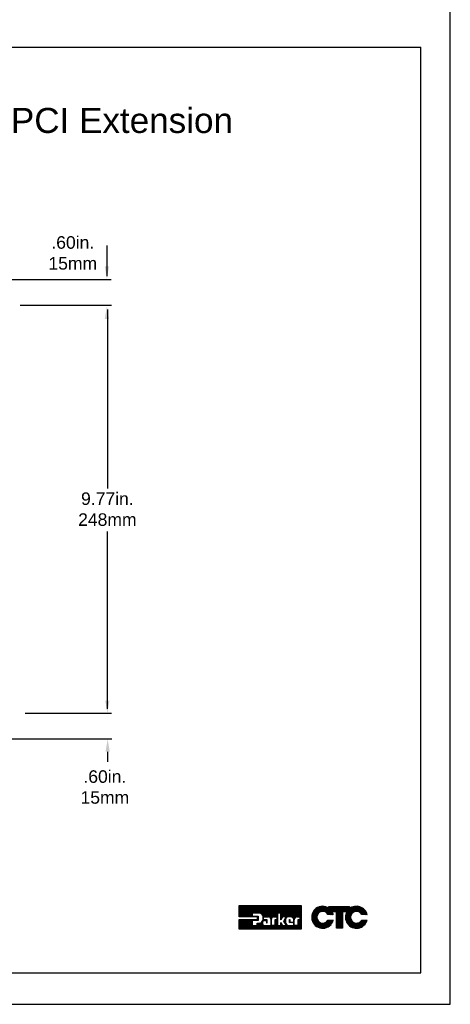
# Model space of a CAD drawing. Extents: x 126 to 180.2, y -64.4 to 9.5.
# Tile 8 of 26: x 170 to 180.2, y -64.4 to -40.8. Entities that reach past the tile are written whole.
import ezdxf

# ---------------------------------------------------------------- set-up
doc = ezdxf.new("R2010")
doc.units = 0
doc.header["$LTSCALE"] = 1.87
doc.header["$MEASUREMENT"] = 0
doc.layers.get('0').update_dxf_attribs({"linetype": 'CONTINUOUS'})
for name, color, linetype in [('dim', 5, 'CONTINUOUS'), ('prod', 6, 'CONTINUOUS'), ('UNIT', 7, 'CONTINUOUS')]:
    doc.layers.add(name, color=color, linetype=linetype)
doc.styles.add('Arial', font='ARIAL.TTF', dxfattribs={"height": 0.3})

msp = doc.modelspace()

# ---------------------------------------------------------------- linework, layer by layer
at = {"linetype": 'Continuous'}
for p, q in [((153.881, -41.44), (179.549, -41.44)), ((179.549, -63.6), (179.549, -41.44)), ((153.881, -63.6), (179.549, -63.6))]:
    msp.add_line(p, q, dxfattribs=at)
at = {"layer": 'dim', "linetype": 'Continuous'}
for p, q in [((172.038, -46.185), (172.038, -46.919)), ((162.706, -46.998), (172.138, -46.998)), ((169.961, -47.618), (172.149, -47.618)), ((172.049, -47.718), (172.049, -52.004)), ((172.049, -57.283), (172.049, -53.033)), ((170.084, -57.383), (172.149, -57.383)), ((162.706, -57.998), (172.156, -57.998)), ((172.056, -58.307), (172.056, -58.552))]:
    msp.add_line(p, q, dxfattribs=at)
for points in [[(171.988, -46.689), (172.088, -46.689), (172.038, -46.989)], [(171.988, -47.943), (172.088, -47.943), (172.038, -47.643)], [(171.999, -57.083), (172.099, -57.083), (172.049, -57.383)], [(172.006, -58.307), (172.106, -58.307), (172.056, -58.007)]]:
    msp.add_solid(points, dxfattribs=at)
at = {"layer": 'prod', "flags": 128}
msp.add_lwpolyline([(125.956, -64.355), (180.249, -64.355), (180.249, 9.533), (125.956, 9.533)], close=True, dxfattribs=at)
at = {"layer": 'UNIT'}
for p, q in [((175.203, -62.257), (175.471, -61.989)), ((175.203, -62.247), (175.461, -61.989)), ((175.203, -62.237), (175.451, -61.989)), ((175.203, -62.227), (175.441, -61.989)), ((175.203, -62.217), (175.431, -61.989)), ((175.203, -62.207), (175.421, -61.989)), ((175.203, -62.197), (175.41, -61.989)), ((175.203, -62.187), (175.4, -61.989)), ((175.203, -62.177), (175.39, -61.989)), ((175.203, -62.167), (175.38, -61.989)), ((175.203, -62.157), (175.37, -61.989)), ((175.203, -62.147), (175.36, -61.989)), ((175.203, -62.137), (175.35, -61.989)), ((175.203, -62.127), (175.34, -61.989)), ((175.203, -62.116), (175.33, -61.989)), ((175.203, -62.106), (175.32, -61.989)), ((175.203, -62.096), (175.31, -61.989)), ((175.203, -62.086), (175.3, -61.989)), ((175.203, -62.076), (175.29, -61.989)), ((175.203, -62.066), (175.28, -61.989)), ((175.203, -62.056), (175.27, -61.989)), ((175.203, -62.046), (175.26, -61.989)), ((175.203, -62.036), (175.25, -61.989)), ((175.203, -62.026), (175.24, -61.989)), ((175.203, -62.016), (175.23, -61.989)), ((175.203, -62.006), (175.22, -61.989)), ((175.203, -61.996), (175.21, -61.989)), ((175.203, -62.262), (175.203, -61.989)), ((175.203, -61.989), (176.686, -61.989)), ((175.208, -62.262), (175.481, -61.989)), ((175.218, -62.262), (175.491, -61.989)), ((175.228, -62.262), (175.501, -61.989)), ((175.238, -62.262), (175.511, -61.989)), ((175.248, -62.262), (175.521, -61.989)), ((175.259, -62.262), (175.531, -61.989)), ((175.269, -62.262), (175.541, -61.989)), ((175.279, -62.262), (175.551, -61.989)), ((175.289, -62.262), (175.561, -61.989)), ((175.299, -62.262), (175.571, -61.989)), ((175.309, -62.262), (175.581, -61.989)), ((175.319, -62.262), (175.591, -61.989)), ((175.329, -62.262), (175.601, -61.989)), ((175.339, -62.262), (175.611, -61.989)), ((175.349, -62.262), (175.621, -61.989)), ((175.359, -62.262), (175.631, -61.989)), ((175.369, -62.262), (175.641, -61.989)), ((175.379, -62.262), (175.652, -61.989)), ((175.389, -62.262), (175.662, -61.989)), ((175.399, -62.262), (175.672, -61.989)), ((175.409, -62.262), (175.682, -61.989)), ((175.419, -62.262), (175.692, -61.989)), ((175.52, -62.171), (175.702, -61.989)), ((175.53, -62.171), (175.712, -61.989)), ((175.54, -62.171), (175.722, -61.989)), ((175.55, -62.171), (175.732, -61.989)), ((175.56, -62.171), (175.742, -61.989)), ((175.57, -62.171), (175.752, -61.989)), ((175.58, -62.171), (175.762, -61.989)), ((175.59, -62.171), (175.772, -61.989)), ((175.6, -62.171), (175.782, -61.989)), ((175.61, -62.171), (175.792, -61.989)), ((175.621, -62.171), (175.802, -61.989)), ((175.631, -62.171), (175.812, -61.989)), ((175.641, -62.171), (175.822, -61.989)), ((175.651, -62.171), (175.832, -61.989)), ((175.661, -62.171), (175.842, -61.989)), ((175.671, -62.171), (175.852, -61.989)), ((175.68, -62.172), (175.862, -61.989)), ((175.689, -62.173), (175.872, -61.989)), ((175.697, -62.175), (175.883, -61.989)), ((175.705, -62.177), (175.893, -61.989)), ((175.712, -62.18), (175.903, -61.989)), ((175.719, -62.183), (175.913, -61.989)), ((175.726, -62.186), (175.923, -61.989)), ((175.731, -62.191), (175.933, -61.989)), ((175.737, -62.196), (175.943, -61.989)), ((175.742, -62.2), (175.953, -61.989)), ((175.747, -62.205), (175.963, -61.989)), ((175.751, -62.211), (175.973, -61.989)), ((175.755, -62.217), (175.983, -61.989)), ((175.759, -62.223), (175.993, -61.989)), ((175.763, -62.23), (176.003, -61.989)), ((175.765, -62.237), (176.013, -61.989)), ((175.767, -62.245), (176.023, -61.989)), ((175.77, -62.253), (176.033, -61.989)), ((175.772, -62.26), (176.043, -61.989)), ((175.774, -62.269), (176.053, -61.989)), ((175.791, -62.262), (176.063, -61.989)), ((175.801, -62.262), (176.073, -61.989)), ((175.811, -62.262), (176.083, -61.989)), ((175.821, -62.262), (176.093, -61.989)), ((175.831, -62.262), (176.103, -61.989)), ((175.841, -62.262), (176.113, -61.989)), ((175.851, -62.262), (176.124, -61.989)), ((175.861, -62.262), (176.134, -61.989)), ((175.871, -62.262), (176.144, -61.989)), ((175.881, -62.262), (176.154, -61.989)), ((175.891, -62.262), (176.164, -61.989)), ((175.901, -62.262), (176.174, -61.989)), ((175.91, -62.264), (176.184, -61.989)), ((175.918, -62.265), (176.194, -61.989)), ((175.925, -62.268), (176.204, -61.989)), ((175.931, -62.272), (176.214, -61.989)), ((175.937, -62.276), (176.224, -61.989)), ((175.942, -62.281), (176.234, -61.989)), ((175.946, -62.287), (176.244, -61.989)), ((175.95, -62.293), (176.254, -61.989)), ((175.953, -62.301), (176.264, -61.989)), ((175.955, -62.309), (176.274, -61.989)), ((176.008, -62.266), (176.284, -61.989)), ((176.02, -62.263), (176.294, -61.989)), ((176.12, -62.174), (176.304, -61.989)), ((176.13, -62.174), (176.314, -61.989)), ((176.14, -62.174), (176.324, -61.989)), ((176.15, -62.174), (176.334, -61.989)), ((176.16, -62.174), (176.344, -61.989)), ((176.17, -62.174), (176.355, -61.989)), ((176.18, -62.174), (176.365, -61.989)), ((176.19, -62.174), (176.375, -61.989)), ((176.2, -62.174), (176.385, -61.989)), ((176.201, -62.293), (176.505, -61.989)), ((176.201, -62.283), (176.495, -61.989)), ((176.201, -62.273), (176.485, -61.989)), ((176.201, -62.263), (176.475, -61.989)), ((176.201, -62.253), (176.465, -61.989)), ((176.201, -62.243), (176.455, -61.989)), ((176.201, -62.233), (176.445, -61.989)), ((176.201, -62.223), (176.435, -61.989)), ((176.201, -62.213), (176.425, -61.989)), ((176.201, -62.203), (176.415, -61.989)), ((176.201, -62.193), (176.405, -61.989)), ((176.201, -62.183), (176.395, -61.989)), ((176.243, -62.262), (176.515, -61.989)), ((176.253, -62.262), (176.525, -61.989)), ((176.263, -62.262), (176.535, -61.989)), ((176.273, -62.262), (176.545, -61.989)), ((176.283, -62.262), (176.555, -61.989)), ((176.293, -62.262), (176.565, -61.989)), ((176.303, -62.262), (176.575, -61.989)), ((176.304, -62.301), (176.616, -61.989)), ((176.313, -62.262), (176.586, -61.989)), ((176.319, -62.276), (176.606, -61.989)), ((176.323, -62.262), (176.596, -61.989)), ((176.346, -62.269), (176.626, -61.989)), ((176.361, -62.264), (176.636, -61.989)), ((176.374, -62.261), (176.646, -61.989)), ((176.385, -62.26), (176.656, -61.989)), ((176.395, -62.26), (176.666, -61.989)), ((176.405, -62.26), (176.676, -61.989)), ((176.415, -62.26), (176.686, -61.99)), ((176.425, -62.26), (176.686, -62)), ((176.686, -61.989), (176.686, -62.558)), ((175.429, -62.262), (175.514, -62.177)), ((175.439, -62.262), (175.514, -62.187)), ((175.449, -62.262), (175.514, -62.197)), ((175.459, -62.262), (175.514, -62.207)), ((175.469, -62.262), (175.514, -62.217)), ((175.479, -62.262), (175.514, -62.227)), ((175.49, -62.262), (175.514, -62.237)), ((175.514, -62.171), (175.514, -62.245)), ((175.673, -62.171), (175.514, -62.171)), ((176.032, -62.262), (176.117, -62.177)), ((176.042, -62.262), (176.117, -62.187)), ((176.052, -62.262), (176.117, -62.197)), ((176.062, -62.262), (176.117, -62.207)), ((176.072, -62.262), (176.117, -62.217)), ((176.082, -62.262), (176.117, -62.227)), ((176.092, -62.262), (176.117, -62.237)), ((176.117, -62.174), (176.117, -62.469)), ((176.201, -62.174), (176.117, -62.174)), ((176.201, -62.333), (176.201, -62.174)), ((176.435, -62.26), (176.686, -62.01)), ((176.444, -62.262), (176.686, -62.02)), ((176.452, -62.263), (176.686, -62.03)), ((176.461, -62.265), (176.686, -62.04)), ((176.467, -62.269), (176.686, -62.05)), ((176.473, -62.273), (176.686, -62.06)), ((176.479, -62.277), (176.686, -62.07)), ((176.485, -62.281), (176.686, -62.08)), ((176.489, -62.287), (176.686, -62.09)), ((176.493, -62.293), (176.686, -62.1)), ((176.497, -62.299), (176.686, -62.11)), ((176.5, -62.306), (176.686, -62.12)), ((176.501, -62.315), (176.686, -62.13)), ((176.559, -62.267), (176.686, -62.14)), ((176.572, -62.264), (176.686, -62.15)), ((176.584, -62.262), (176.686, -62.16)), ((176.594, -62.262), (176.686, -62.17)), ((176.604, -62.262), (176.686, -62.18)), ((176.614, -62.262), (176.686, -62.19)), ((176.624, -62.262), (176.686, -62.2)), ((176.634, -62.262), (176.686, -62.21)), ((176.644, -62.262), (176.686, -62.221)), ((176.653, -62.263), (176.686, -62.231)), ((176.936, -62.26), (177.186, -62.01)), ((176.936, -62.253), (177.18, -62.01)), ((176.937, -62.299), (177.226, -62.01)), ((176.937, -62.293), (177.22, -62.01)), ((176.937, -62.286), (177.213, -62.01)), ((176.937, -62.28), (177.207, -62.01)), ((176.937, -62.273), (177.2, -62.01)), ((176.937, -62.266), (177.193, -62.01)), ((176.937, -62.246), (177.173, -62.01)), ((176.938, -62.305), (177.232, -62.011)), ((176.939, -62.238), (177.165, -62.011)), ((176.939, -62.31), (177.237, -62.012)), ((176.94, -62.316), (177.243, -62.013)), ((176.94, -62.229), (177.156, -62.013)), ((176.941, -62.322), (177.249, -62.014)), ((176.941, -62.221), (177.148, -62.014)), ((176.942, -62.327), (177.099, -62.17)), ((176.943, -62.213), (177.14, -62.016)), ((176.943, -62.333), (177.077, -62.199)), ((176.944, -62.205), (177.132, -62.017)), ((176.944, -62.339), (177.07, -62.213)), ((176.946, -62.344), (177.065, -62.225)), ((176.948, -62.195), (177.122, -62.021)), ((176.948, -62.349), (177.063, -62.234)), ((176.951, -62.184), (177.111, -62.024)), ((176.955, -62.174), (177.101, -62.028)), ((176.959, -62.164), (177.09, -62.032)), ((176.967, -62.149), (177.076, -62.04)), ((176.976, -62.133), (177.06, -62.049)), ((176.99, -62.112), (177.04, -62.063)), ((177.102, -62.168), (177.254, -62.015)), ((177.128, -62.149), (177.26, -62.016)), ((177.14, -62.144), (177.266, -62.017)), ((177.152, -62.138), (177.271, -62.019)), ((177.161, -62.135), (177.276, -62.021)), ((177.17, -62.134), (177.281, -62.023)), ((177.178, -62.132), (177.285, -62.025)), ((177.186, -62.131), (177.29, -62.026)), ((177.193, -62.13), (177.295, -62.028)), ((177.199, -62.131), (177.3, -62.03)), ((177.206, -62.131), (177.305, -62.032)), ((177.212, -62.131), (177.31, -62.034)), ((177.219, -62.132), (177.314, -62.036)), ((177.224, -62.133), (177.318, -62.038)), ((177.229, -62.134), (177.323, -62.041)), ((177.235, -62.136), (177.327, -62.043)), ((177.24, -62.137), (177.331, -62.046)), ((177.245, -62.138), (177.335, -62.048)), ((177.25, -62.14), (177.34, -62.051)), ((177.255, -62.142), (177.344, -62.053)), ((177.259, -62.144), (177.348, -62.056)), ((177.264, -62.147), (177.397, -62.014)), ((177.268, -62.149), (177.403, -62.014)), ((177.272, -62.152), (177.41, -62.014)), ((177.277, -62.154), (177.417, -62.014)), ((177.281, -62.156), (177.423, -62.014)), ((177.284, -62.16), (177.43, -62.014)), ((177.288, -62.163), (177.437, -62.014)), ((177.291, -62.166), (177.443, -62.014)), ((177.295, -62.169), (177.45, -62.014)), ((177.298, -62.172), (177.457, -62.014)), ((177.302, -62.175), (177.463, -62.014)), ((177.305, -62.179), (177.47, -62.014)), ((177.308, -62.183), (177.477, -62.014)), ((177.311, -62.187), (177.484, -62.014)), ((177.313, -62.191), (177.49, -62.014)), ((177.316, -62.195), (177.497, -62.014)), ((177.319, -62.199), (177.504, -62.014)), ((177.322, -62.203), (177.51, -62.014)), ((177.453, -62.205), (177.324, -62.205)), ((177.326, -62.205), (177.517, -62.014)), ((177.332, -62.205), (177.524, -62.014)), ((177.339, -62.205), (177.53, -62.014)), ((177.346, -62.205), (177.537, -62.014)), ((177.348, -62.015), (177.35, -62.014)), ((177.348, -62.022), (177.356, -62.014)), ((177.348, -62.055), (177.39, -62.014)), ((177.348, -62.049), (177.383, -62.014)), ((177.348, -62.042), (177.376, -62.014)), ((177.348, -62.035), (177.37, -62.014)), ((177.348, -62.028), (177.363, -62.014)), ((177.348, -62.056), (177.348, -62.014)), ((177.348, -62.014), (177.841, -62.014)), ((177.352, -62.205), (177.544, -62.014)), ((177.359, -62.205), (177.425, -62.139)), ((177.366, -62.205), (177.428, -62.143)), ((177.372, -62.205), (177.43, -62.148)), ((177.379, -62.205), (177.432, -62.152)), ((177.386, -62.205), (177.435, -62.157)), ((177.393, -62.205), (177.437, -62.161)), ((177.399, -62.205), (177.439, -62.166)), ((177.406, -62.205), (177.441, -62.171)), ((177.413, -62.205), (177.443, -62.175)), ((177.419, -62.205), (177.445, -62.18)), ((177.531, -62.138), (177.425, -62.138)), ((177.426, -62.205), (177.446, -62.185)), ((177.427, -62.138), (177.551, -62.014)), ((177.433, -62.138), (177.557, -62.014)), ((177.433, -62.205), (177.448, -62.19)), ((177.439, -62.205), (177.45, -62.195)), ((177.44, -62.138), (177.564, -62.014)), ((177.446, -62.205), (177.451, -62.2)), ((177.447, -62.138), (177.571, -62.014)), ((177.453, -62.138), (177.577, -62.014)), ((177.46, -62.138), (177.584, -62.014)), ((177.467, -62.138), (177.591, -62.014)), ((177.473, -62.138), (177.597, -62.014)), ((177.48, -62.138), (177.604, -62.014)), ((177.487, -62.138), (177.611, -62.014)), ((177.494, -62.138), (177.617, -62.014)), ((177.5, -62.138), (177.624, -62.014)), ((177.507, -62.138), (177.631, -62.014)), ((177.514, -62.138), (177.638, -62.014)), ((177.52, -62.138), (177.644, -62.014)), ((177.527, -62.138), (177.651, -62.014)), ((177.531, -62.281), (177.798, -62.014)), ((177.531, -62.274), (177.792, -62.014)), ((177.531, -62.268), (177.785, -62.014)), ((177.531, -62.261), (177.778, -62.014)), ((177.531, -62.254), (177.771, -62.014)), ((177.531, -62.247), (177.765, -62.014)), ((177.531, -62.241), (177.758, -62.014)), ((177.531, -62.234), (177.751, -62.014)), ((177.531, -62.227), (177.745, -62.014)), ((177.531, -62.221), (177.738, -62.014)), ((177.531, -62.214), (177.731, -62.014)), ((177.531, -62.207), (177.725, -62.014)), ((177.531, -62.201), (177.718, -62.014)), ((177.531, -62.194), (177.711, -62.014)), ((177.531, -62.187), (177.704, -62.014)), ((177.531, -62.181), (177.698, -62.014)), ((177.531, -62.174), (177.691, -62.014)), ((177.531, -62.167), (177.684, -62.014)), ((177.531, -62.16), (177.678, -62.014)), ((177.531, -62.154), (177.671, -62.014)), ((177.531, -62.147), (177.664, -62.014)), ((177.531, -62.14), (177.658, -62.014)), ((177.531, -62.529), (177.531, -62.138)), ((177.531, -62.288), (177.675, -62.144)), ((177.531, -62.294), (177.675, -62.151)), ((177.531, -62.301), (177.675, -62.158)), ((177.531, -62.308), (177.675, -62.164)), ((177.531, -62.314), (177.675, -62.171)), ((177.531, -62.321), (177.675, -62.178)), ((177.531, -62.328), (177.675, -62.184)), ((177.531, -62.335), (177.675, -62.191)), ((177.531, -62.341), (177.675, -62.198)), ((177.531, -62.348), (177.675, -62.204)), ((177.531, -62.355), (177.675, -62.211)), ((177.531, -62.361), (177.675, -62.218)), ((177.531, -62.368), (177.675, -62.224)), ((177.531, -62.375), (177.675, -62.231)), ((177.531, -62.381), (177.675, -62.238)), ((177.675, -62.138), (177.675, -62.529)), ((177.78, -62.138), (177.675, -62.138)), ((177.681, -62.138), (177.805, -62.014)), ((177.688, -62.138), (177.812, -62.014)), ((177.694, -62.138), (177.818, -62.014)), ((177.701, -62.138), (177.825, -62.014)), ((177.708, -62.138), (177.832, -62.014)), ((177.715, -62.138), (177.838, -62.014)), ((177.721, -62.138), (177.841, -62.018)), ((177.728, -62.138), (177.841, -62.025)), ((177.735, -62.138), (177.841, -62.031)), ((177.741, -62.138), (177.841, -62.038)), ((177.744, -62.275), (178.01, -62.009)), ((177.744, -62.269), (178.004, -62.009)), ((177.744, -62.262), (177.997, -62.009)), ((177.745, -62.288), (178.023, -62.01)), ((177.745, -62.282), (178.017, -62.01)), ((177.745, -62.255), (177.99, -62.01)), ((177.746, -62.294), (178.029, -62.01)), ((177.746, -62.307), (178.042, -62.011)), ((177.746, -62.3), (178.036, -62.011)), ((177.746, -62.247), (177.982, -62.011)), ((177.747, -62.24), (177.975, -62.011)), ((177.747, -62.313), (178.048, -62.012)), ((177.747, -62.232), (177.967, -62.012)), ((177.748, -62.318), (178.053, -62.013)), ((177.748, -62.225), (177.96, -62.013)), ((177.748, -62.138), (177.841, -62.045)), ((177.75, -62.324), (178.059, -62.015)), ((177.75, -62.216), (177.951, -62.015)), ((177.751, -62.329), (177.898, -62.182)), ((177.752, -62.334), (177.883, -62.203)), ((177.753, -62.207), (177.942, -62.018)), ((177.754, -62.34), (177.877, -62.217)), ((177.755, -62.197), (177.933, -62.02)), ((177.755, -62.138), (177.841, -62.051)), ((177.755, -62.345), (177.872, -62.228)), ((177.756, -62.35), (177.87, -62.237)), ((177.758, -62.188), (177.923, -62.023)), ((177.761, -62.179), (177.913, -62.026)), ((177.761, -62.138), (177.841, -62.058)), ((177.767, -62.166), (177.901, -62.032)), ((177.768, -62.138), (177.841, -62.065)), ((177.773, -62.153), (177.889, -62.037)), ((177.775, -62.138), (177.854, -62.058)), ((177.779, -62.14), (177.875, -62.044)), ((177.841, -62.014), (177.841, -62.067)), ((177.918, -62.162), (178.064, -62.016)), ((177.939, -62.147), (178.069, -62.017)), ((177.951, -62.142), (178.075, -62.018)), ((177.963, -62.137), (178.08, -62.02)), ((177.972, -62.135), (178.086, -62.021)), ((177.98, -62.133), (178.091, -62.023)), ((177.988, -62.132), (178.095, -62.025)), ((177.997, -62.13), (178.1, -62.027)), ((178.003, -62.13), (178.105, -62.029)), ((178.009, -62.131), (178.11, -62.031)), ((178.016, -62.131), (178.114, -62.033)), ((178.022, -62.131), (178.119, -62.035)), ((178.029, -62.132), (178.124, -62.037)), ((178.034, -62.133), (178.128, -62.039)), ((178.039, -62.134), (178.132, -62.041)), ((178.044, -62.136), (178.137, -62.044)), ((178.05, -62.137), (178.141, -62.046)), ((178.055, -62.139), (178.145, -62.049)), ((178.06, -62.14), (178.149, -62.052)), ((178.064, -62.143), (178.153, -62.054)), ((178.069, -62.145), (178.157, -62.057)), ((178.073, -62.147), (178.161, -62.059)), ((178.077, -62.15), (178.165, -62.062)), ((178.082, -62.152), (178.169, -62.065)), ((178.086, -62.155), (178.172, -62.068)), ((178.09, -62.157), (178.176, -62.071)), ((178.094, -62.16), (178.179, -62.075)), ((178.097, -62.164), (178.183, -62.078)), ((178.101, -62.167), (178.186, -62.081)), ((178.104, -62.17), (178.19, -62.084)), ((178.108, -62.173), (178.193, -62.087)), ((178.111, -62.176), (178.197, -62.091)), ((178.114, -62.18), (178.2, -62.094)), ((178.117, -62.184), (178.203, -62.098)), ((178.12, -62.188), (178.206, -62.102)), ((178.122, -62.192), (178.209, -62.105)), ((178.125, -62.196), (178.212, -62.109)), ((178.128, -62.2), (178.215, -62.113)), ((178.131, -62.204), (178.218, -62.116)), ((178.261, -62.205), (178.132, -62.205)), ((178.136, -62.205), (178.221, -62.12)), ((178.142, -62.205), (178.224, -62.124)), ((178.149, -62.205), (178.226, -62.128)), ((178.156, -62.205), (178.229, -62.132)), ((178.163, -62.205), (178.231, -62.137)), ((178.169, -62.205), (178.234, -62.141)), ((178.176, -62.205), (178.236, -62.145)), ((178.183, -62.205), (178.238, -62.15)), ((178.189, -62.205), (178.241, -62.154)), ((178.196, -62.205), (178.243, -62.158)), ((178.203, -62.205), (178.245, -62.163)), ((178.209, -62.205), (178.247, -62.167)), ((178.216, -62.205), (178.249, -62.172)), ((178.223, -62.205), (178.251, -62.177)), ((178.229, -62.205), (178.253, -62.182)), ((178.236, -62.205), (178.254, -62.187)), ((178.243, -62.205), (178.256, -62.192)), ((178.25, -62.205), (178.258, -62.197)), ((178.256, -62.205), (178.26, -62.202)), ((175.637, -62.262), (175.203, -62.262)), ((175.203, -62.558), (175.433, -62.328)), ((175.203, -62.548), (175.423, -62.328)), ((175.203, -62.538), (175.413, -62.328)), ((175.203, -62.528), (175.403, -62.328)), ((175.203, -62.518), (175.393, -62.328)), ((175.203, -62.508), (175.383, -62.328)), ((175.203, -62.498), (175.373, -62.328)), ((175.203, -62.488), (175.363, -62.328)), ((175.203, -62.478), (175.353, -62.328)), ((175.203, -62.468), (175.343, -62.328)), ((175.203, -62.458), (175.333, -62.328)), ((175.203, -62.448), (175.323, -62.328)), ((175.203, -62.438), (175.313, -62.328)), ((175.203, -62.428), (175.303, -62.328)), ((175.203, -62.418), (175.293, -62.328)), ((175.203, -62.408), (175.283, -62.328)), ((175.203, -62.398), (175.273, -62.328)), ((175.203, -62.388), (175.263, -62.328)), ((175.203, -62.378), (175.253, -62.328)), ((175.203, -62.368), (175.243, -62.328)), ((175.203, -62.358), (175.233, -62.328)), ((175.203, -62.347), (175.223, -62.328)), ((175.203, -62.337), (175.212, -62.328)), ((175.203, -62.558), (175.203, -62.328)), ((175.203, -62.328), (175.637, -62.328)), ((175.213, -62.558), (175.443, -62.328)), ((175.223, -62.558), (175.454, -62.328)), ((175.234, -62.558), (175.464, -62.328)), ((175.244, -62.558), (175.474, -62.328)), ((175.254, -62.558), (175.484, -62.328)), ((175.264, -62.558), (175.494, -62.328)), ((175.274, -62.558), (175.504, -62.328)), ((175.284, -62.558), (175.514, -62.328)), ((175.294, -62.558), (175.524, -62.328)), ((175.304, -62.558), (175.514, -62.348)), ((175.314, -62.558), (175.514, -62.358)), ((175.324, -62.558), (175.514, -62.368)), ((175.334, -62.558), (175.514, -62.378)), ((175.344, -62.558), (175.514, -62.388)), ((175.354, -62.558), (175.514, -62.398)), ((175.364, -62.558), (175.514, -62.408)), ((175.374, -62.558), (175.514, -62.418)), ((175.384, -62.558), (175.514, -62.428)), ((175.394, -62.558), (175.514, -62.438)), ((175.404, -62.558), (175.514, -62.448)), ((175.414, -62.558), (175.514, -62.458)), ((175.424, -62.558), (175.514, -62.468)), ((175.434, -62.558), (175.523, -62.469)), ((175.444, -62.558), (175.533, -62.469)), ((175.454, -62.558), (175.543, -62.469)), ((175.465, -62.558), (175.553, -62.469)), ((175.475, -62.558), (175.563, -62.469)), ((175.485, -62.558), (175.573, -62.469)), ((175.495, -62.558), (175.583, -62.469)), ((175.5, -62.262), (175.516, -62.245)), ((175.505, -62.558), (175.594, -62.469)), ((175.51, -62.262), (175.526, -62.245)), ((175.514, -62.245), (175.653, -62.245)), ((175.514, -62.346), (175.514, -62.469)), ((175.653, -62.346), (175.514, -62.346)), ((175.514, -62.469), (175.628, -62.469)), ((175.515, -62.558), (175.604, -62.469)), ((175.516, -62.346), (175.534, -62.328)), ((175.52, -62.262), (175.536, -62.245)), ((175.525, -62.558), (175.614, -62.469)), ((175.526, -62.346), (175.544, -62.328)), ((175.53, -62.262), (175.546, -62.245)), ((175.535, -62.558), (175.624, -62.469)), ((175.536, -62.346), (175.554, -62.328)), ((175.54, -62.262), (175.557, -62.245)), ((175.545, -62.558), (175.692, -62.411)), ((175.546, -62.346), (175.564, -62.328)), ((175.55, -62.262), (175.567, -62.245)), ((175.555, -62.558), (175.705, -62.408)), ((175.556, -62.346), (175.574, -62.328)), ((175.56, -62.262), (175.577, -62.245)), ((175.565, -62.558), (175.727, -62.396)), ((175.566, -62.346), (175.584, -62.328)), ((175.57, -62.262), (175.587, -62.245)), ((175.575, -62.558), (175.803, -62.33)), ((175.576, -62.346), (175.594, -62.328)), ((175.58, -62.262), (175.597, -62.245)), ((175.585, -62.558), (175.763, -62.381)), ((175.586, -62.346), (175.604, -62.328)), ((175.59, -62.262), (175.607, -62.245)), ((175.595, -62.558), (175.757, -62.396)), ((175.596, -62.346), (175.614, -62.328)), ((175.6, -62.262), (175.617, -62.245)), ((175.605, -62.558), (175.756, -62.407)), ((175.606, -62.346), (175.624, -62.328)), ((175.61, -62.262), (175.627, -62.245)), ((175.615, -62.558), (175.756, -62.417)), ((175.617, -62.346), (175.634, -62.328)), ((175.62, -62.262), (175.637, -62.245)), ((175.625, -62.558), (175.759, -62.425)), ((175.627, -62.346), (175.653, -62.319)), ((175.628, -62.465), (175.679, -62.414)), ((175.628, -62.455), (175.667, -62.416)), ((175.628, -62.445), (175.657, -62.416)), ((175.628, -62.435), (175.647, -62.416)), ((175.628, -62.425), (175.637, -62.416)), ((175.628, -62.469), (175.628, -62.416)), ((175.628, -62.416), (175.663, -62.416)), ((175.63, -62.262), (175.647, -62.245)), ((175.635, -62.558), (175.761, -62.432)), ((175.637, -62.265), (175.653, -62.249)), ((175.637, -62.275), (175.653, -62.259)), ((175.637, -62.328), (175.637, -62.262)), ((175.637, -62.285), (175.653, -62.269)), ((175.637, -62.295), (175.653, -62.279)), ((175.637, -62.305), (175.653, -62.289)), ((175.637, -62.315), (175.653, -62.299)), ((175.637, -62.325), (175.653, -62.309)), ((175.637, -62.346), (175.653, -62.329)), ((175.645, -62.558), (175.764, -62.439)), ((175.647, -62.346), (175.653, -62.339)), ((175.653, -62.245), (175.653, -62.346)), ((175.655, -62.558), (175.769, -62.445)), ((175.663, -62.416), (175.676, -62.415)), ((175.665, -62.558), (175.774, -62.45)), ((175.675, -62.558), (175.779, -62.455)), ((175.685, -62.558), (175.784, -62.46)), ((175.696, -62.558), (175.791, -62.462)), ((175.706, -62.558), (175.798, -62.465)), ((175.716, -62.558), (175.806, -62.468)), ((175.726, -62.558), (175.815, -62.468)), ((175.736, -62.558), (175.825, -62.468)), ((175.746, -62.558), (175.835, -62.468)), ((175.755, -62.368), (175.793, -62.33)), ((175.756, -62.558), (175.845, -62.468)), ((175.766, -62.347), (175.783, -62.33)), ((175.766, -62.558), (175.856, -62.468)), ((175.77, -62.333), (175.782, -62.321)), ((175.773, -62.32), (175.782, -62.311)), ((175.775, -62.278), (175.782, -62.271)), ((175.775, -62.288), (175.782, -62.281)), ((175.775, -62.297), (175.782, -62.291)), ((175.775, -62.307), (175.782, -62.301)), ((175.776, -62.558), (175.866, -62.468)), ((175.782, -62.33), (175.782, -62.262)), ((175.782, -62.262), (175.901, -62.262)), ((175.87, -62.33), (175.782, -62.33)), ((175.786, -62.558), (175.876, -62.468)), ((175.792, -62.351), (175.813, -62.33)), ((175.796, -62.558), (175.886, -62.468)), ((175.805, -62.348), (175.823, -62.33)), ((175.806, -62.558), (175.896, -62.468)), ((175.806, -62.468), (175.956, -62.468)), ((175.816, -62.558), (175.906, -62.468)), ((175.817, -62.346), (175.833, -62.33)), ((175.817, -62.346), (175.856, -62.346)), ((175.826, -62.558), (175.916, -62.468)), ((175.827, -62.346), (175.843, -62.33)), ((175.836, -62.558), (175.926, -62.468)), ((175.837, -62.346), (175.853, -62.33)), ((175.846, -62.558), (175.936, -62.468)), ((175.848, -62.346), (175.863, -62.33)), ((175.856, -62.348), (175.87, -62.333)), ((175.856, -62.358), (175.87, -62.343)), ((175.856, -62.346), (175.856, -62.406)), ((175.856, -62.368), (175.87, -62.353)), ((175.856, -62.378), (175.87, -62.363)), ((175.856, -62.388), (175.87, -62.373)), ((175.856, -62.398), (175.87, -62.383)), ((175.856, -62.406), (175.87, -62.406)), ((175.856, -62.558), (175.946, -62.468)), ((175.858, -62.406), (175.87, -62.393)), ((175.866, -62.558), (175.956, -62.468)), ((175.868, -62.406), (175.87, -62.403)), ((175.87, -62.406), (175.87, -62.33)), ((175.876, -62.558), (175.971, -62.463)), ((175.886, -62.558), (175.975, -62.469)), ((175.896, -62.558), (175.985, -62.469)), ((175.906, -62.558), (175.995, -62.469)), ((175.916, -62.558), (176.005, -62.469)), ((175.926, -62.558), (176.015, -62.469)), ((175.937, -62.558), (176.025, -62.469)), ((175.947, -62.558), (176.035, -62.469)), ((175.956, -62.317), (175.975, -62.299)), ((175.956, -62.327), (175.972, -62.311)), ((175.956, -62.317), (175.956, -62.468)), ((175.956, -62.337), (175.971, -62.323)), ((175.956, -62.347), (175.971, -62.333)), ((175.956, -62.358), (175.971, -62.343)), ((175.956, -62.368), (175.971, -62.353)), ((175.956, -62.378), (175.971, -62.363)), ((175.956, -62.388), (175.971, -62.373)), ((175.956, -62.398), (175.971, -62.383)), ((175.956, -62.408), (175.971, -62.393)), ((175.956, -62.418), (175.971, -62.403)), ((175.956, -62.428), (175.971, -62.413)), ((175.956, -62.438), (175.971, -62.423)), ((175.956, -62.448), (175.971, -62.433)), ((175.956, -62.458), (175.971, -62.443)), ((175.956, -62.468), (175.971, -62.453)), ((175.957, -62.558), (176.045, -62.469)), ((175.967, -62.558), (176.056, -62.469)), ((175.971, -62.469), (175.971, -62.318)), ((176.057, -62.469), (175.971, -62.469)), ((175.977, -62.558), (176.117, -62.418)), ((175.987, -62.558), (176.117, -62.428)), ((175.997, -62.558), (176.117, -62.438)), ((176.007, -62.558), (176.117, -62.448)), ((176.017, -62.558), (176.117, -62.458)), ((176.027, -62.262), (176.105, -62.262)), ((176.027, -62.558), (176.117, -62.468)), ((176.037, -62.558), (176.126, -62.469)), ((176.047, -62.558), (176.136, -62.469)), ((176.057, -62.387), (176.117, -62.327)), ((176.057, -62.337), (176.064, -62.33)), ((176.057, -62.367), (176.094, -62.33)), ((176.057, -62.347), (176.074, -62.33)), ((176.057, -62.377), (176.104, -62.33)), ((176.057, -62.357), (176.084, -62.33)), ((176.057, -62.33), (176.057, -62.469)), ((176.105, -62.33), (176.057, -62.33)), ((176.057, -62.397), (176.117, -62.337)), ((176.057, -62.407), (176.117, -62.347)), ((176.057, -62.418), (176.117, -62.357)), ((176.057, -62.428), (176.117, -62.367)), ((176.057, -62.438), (176.117, -62.377)), ((176.057, -62.448), (176.117, -62.387)), ((176.057, -62.458), (176.117, -62.397)), ((176.057, -62.468), (176.117, -62.408)), ((176.057, -62.558), (176.146, -62.469)), ((176.067, -62.558), (176.156, -62.469)), ((176.077, -62.558), (176.166, -62.469)), ((176.087, -62.558), (176.176, -62.469)), ((176.097, -62.558), (176.186, -62.469)), ((176.102, -62.262), (176.117, -62.247)), ((176.105, -62.269), (176.117, -62.257)), ((176.105, -62.262), (176.105, -62.33)), ((176.105, -62.279), (176.117, -62.267)), ((176.105, -62.289), (176.117, -62.277)), ((176.105, -62.299), (176.117, -62.287)), ((176.105, -62.309), (176.117, -62.297)), ((176.105, -62.319), (176.117, -62.307)), ((176.105, -62.329), (176.117, -62.317)), ((176.107, -62.558), (176.196, -62.469)), ((176.117, -62.558), (176.228, -62.448)), ((176.117, -62.469), (176.201, -62.469)), ((176.127, -62.558), (176.231, -62.454)), ((176.137, -62.558), (176.234, -62.461)), ((176.147, -62.558), (176.238, -62.468)), ((176.157, -62.558), (176.246, -62.469)), ((176.168, -62.558), (176.256, -62.469)), ((176.178, -62.558), (176.266, -62.469)), ((176.188, -62.558), (176.276, -62.469)), ((176.198, -62.558), (176.287, -62.469)), ((176.239, -62.262), (176.201, -62.333)), ((176.201, -62.304), (176.234, -62.271)), ((176.201, -62.314), (176.223, -62.292)), ((176.201, -62.324), (176.212, -62.313)), ((176.201, -62.469), (176.201, -62.396)), ((176.201, -62.396), (176.239, -62.469)), ((176.201, -62.404), (176.204, -62.401)), ((176.201, -62.414), (176.207, -62.408)), ((176.201, -62.424), (176.211, -62.415)), ((176.201, -62.434), (176.214, -62.421)), ((176.201, -62.444), (176.217, -62.428)), ((176.201, -62.454), (176.221, -62.434)), ((176.201, -62.464), (176.224, -62.441)), ((176.208, -62.558), (176.297, -62.469)), ((176.218, -62.558), (176.307, -62.469)), ((176.228, -62.558), (176.317, -62.469)), ((176.238, -62.558), (176.327, -62.469)), ((176.328, -62.262), (176.239, -62.262)), ((176.239, -62.469), (176.332, -62.469)), ((176.248, -62.558), (176.348, -62.458)), ((176.258, -62.558), (176.354, -62.462)), ((176.266, -62.364), (176.328, -62.262)), ((176.332, -62.469), (176.266, -62.364)), ((176.268, -62.367), (176.31, -62.325)), ((176.268, -62.558), (176.361, -62.465)), ((176.272, -62.373), (176.31, -62.336)), ((176.273, -62.352), (176.313, -62.313)), ((176.276, -62.379), (176.31, -62.346)), ((176.278, -62.558), (176.37, -62.466)), ((176.28, -62.385), (176.31, -62.356)), ((176.284, -62.392), (176.31, -62.366)), ((176.288, -62.398), (176.31, -62.376)), ((176.288, -62.558), (176.378, -62.468)), ((176.289, -62.326), (176.319, -62.296)), ((176.292, -62.404), (176.31, -62.386)), ((176.295, -62.41), (176.31, -62.396)), ((176.298, -62.558), (176.387, -62.469)), ((176.299, -62.416), (176.311, -62.404)), ((176.303, -62.422), (176.313, -62.412)), ((176.307, -62.429), (176.315, -62.421)), ((176.308, -62.558), (176.397, -62.469)), ((176.31, -62.328), (176.31, -62.395)), ((176.311, -62.435), (176.318, -62.428)), ((176.315, -62.441), (176.322, -62.434)), ((176.318, -62.558), (176.407, -62.469)), ((176.319, -62.447), (176.326, -62.44)), ((176.323, -62.453), (176.33, -62.446)), ((176.326, -62.46), (176.335, -62.45)), ((176.328, -62.558), (176.417, -62.469)), ((176.33, -62.466), (176.342, -62.454)), ((176.338, -62.558), (176.427, -62.469)), ((176.348, -62.558), (176.437, -62.469)), ((176.358, -62.558), (176.447, -62.469)), ((176.368, -62.558), (176.457, -62.469)), ((176.378, -62.558), (176.467, -62.469)), ((176.384, -62.469), (176.504, -62.469)), ((176.388, -62.558), (176.477, -62.469)), ((176.435, -62.26), (176.393, -62.26)), ((176.399, -62.558), (176.487, -62.469)), ((176.403, -62.333), (176.411, -62.325)), ((176.403, -62.399), (176.403, -62.325)), ((176.403, -62.325), (176.416, -62.325)), ((176.403, -62.343), (176.416, -62.329)), ((176.403, -62.353), (176.416, -62.339)), ((176.403, -62.363), (176.416, -62.349)), ((176.403, -62.373), (176.416, -62.359)), ((176.403, -62.383), (176.416, -62.369)), ((176.403, -62.393), (176.416, -62.38)), ((176.504, -62.399), (176.403, -62.399)), ((176.407, -62.399), (176.417, -62.389)), ((176.409, -62.558), (176.497, -62.469)), ((176.416, -62.325), (176.416, -62.389)), ((176.416, -62.389), (176.504, -62.389)), ((176.417, -62.399), (176.427, -62.389)), ((176.419, -62.558), (176.519, -62.458)), ((176.427, -62.399), (176.437, -62.389)), ((176.429, -62.558), (176.519, -62.468)), ((176.437, -62.399), (176.447, -62.389)), ((176.439, -62.558), (176.528, -62.469)), ((176.447, -62.399), (176.457, -62.389)), ((176.449, -62.558), (176.538, -62.469)), ((176.457, -62.399), (176.467, -62.389)), ((176.459, -62.558), (176.548, -62.469)), ((176.467, -62.399), (176.477, -62.389)), ((176.469, -62.558), (176.558, -62.469)), ((176.477, -62.399), (176.487, -62.389)), ((176.479, -62.558), (176.568, -62.469)), ((176.487, -62.399), (176.497, -62.389)), ((176.489, -62.558), (176.578, -62.469)), ((176.497, -62.399), (176.519, -62.377)), ((176.499, -62.558), (176.588, -62.469)), ((176.503, -62.323), (176.524, -62.302)), ((176.504, -62.332), (176.521, -62.315)), ((176.504, -62.342), (176.519, -62.327)), ((176.504, -62.33), (176.504, -62.389)), ((176.504, -62.352), (176.519, -62.337)), ((176.504, -62.362), (176.519, -62.347)), ((176.504, -62.372), (176.519, -62.357)), ((176.504, -62.382), (176.519, -62.367)), ((176.504, -62.402), (176.519, -62.387)), ((176.504, -62.412), (176.519, -62.397)), ((176.504, -62.399), (176.504, -62.469)), ((176.504, -62.422), (176.519, -62.407)), ((176.504, -62.432), (176.519, -62.417)), ((176.504, -62.442), (176.519, -62.428)), ((176.504, -62.452), (176.519, -62.438)), ((176.504, -62.462), (176.519, -62.448)), ((176.509, -62.558), (176.598, -62.469)), ((176.519, -62.469), (176.519, -62.326)), ((176.519, -62.558), (176.686, -62.391)), ((176.606, -62.469), (176.519, -62.469)), ((176.529, -62.558), (176.686, -62.401)), ((176.539, -62.558), (176.686, -62.411)), ((176.549, -62.558), (176.686, -62.421)), ((176.559, -62.558), (176.686, -62.431)), ((176.569, -62.558), (176.686, -62.441)), ((176.579, -62.558), (176.686, -62.451)), ((176.583, -62.262), (176.653, -62.262)), ((176.589, -62.558), (176.686, -62.462)), ((176.599, -62.558), (176.686, -62.472)), ((176.606, -62.381), (176.686, -62.301)), ((176.606, -62.391), (176.686, -62.311)), ((176.606, -62.401), (176.686, -62.321)), ((176.606, -62.331), (176.606, -62.33)), ((176.606, -62.341), (176.617, -62.33)), ((176.606, -62.371), (176.647, -62.33)), ((176.606, -62.361), (176.637, -62.33)), ((176.606, -62.351), (176.627, -62.33)), ((176.606, -62.33), (176.606, -62.469)), ((176.653, -62.33), (176.606, -62.33)), ((176.606, -62.411), (176.686, -62.331)), ((176.606, -62.421), (176.686, -62.341)), ((176.606, -62.431), (176.686, -62.351)), ((176.606, -62.441), (176.686, -62.361)), ((176.606, -62.451), (176.686, -62.371)), ((176.606, -62.461), (176.686, -62.381)), ((176.653, -62.273), (176.686, -62.241)), ((176.653, -62.283), (176.686, -62.251)), ((176.653, -62.293), (176.686, -62.261)), ((176.653, -62.262), (176.653, -62.33)), ((176.653, -62.303), (176.686, -62.271)), ((176.653, -62.313), (176.686, -62.281)), ((176.653, -62.323), (176.686, -62.291)), ((176.95, -62.354), (177.061, -62.243)), ((176.951, -62.359), (177.059, -62.251)), ((176.953, -62.363), (177.058, -62.259)), ((176.955, -62.368), (177.058, -62.266)), ((176.957, -62.373), (177.058, -62.272)), ((176.959, -62.378), (177.058, -62.279)), ((176.96, -62.383), (177.058, -62.286)), ((176.963, -62.387), (177.059, -62.292)), ((176.965, -62.392), (177.06, -62.297)), ((176.968, -62.396), (177.061, -62.302)), ((176.97, -62.4), (177.062, -62.308)), ((176.973, -62.404), (177.064, -62.313)), ((176.975, -62.408), (177.065, -62.319)), ((176.978, -62.413), (177.067, -62.323)), ((176.98, -62.417), (177.069, -62.328)), ((176.983, -62.421), (177.071, -62.332)), ((176.985, -62.425), (177.074, -62.337)), ((176.988, -62.429), (177.076, -62.341)), ((176.992, -62.432), (177.078, -62.346)), ((176.995, -62.436), (177.081, -62.35)), ((176.998, -62.44), (177.084, -62.353)), ((177.001, -62.443), (177.087, -62.357)), ((177.004, -62.447), (177.09, -62.361)), ((177.007, -62.45), (177.093, -62.364)), ((177.01, -62.454), (177.096, -62.368)), ((177.013, -62.458), (177.099, -62.372)), ((177.017, -62.461), (177.102, -62.375)), ((177.02, -62.464), (177.106, -62.378)), ((177.024, -62.467), (177.11, -62.381)), ((177.028, -62.47), (177.114, -62.384)), ((177.031, -62.473), (177.118, -62.387)), ((177.035, -62.476), (177.121, -62.39)), ((177.039, -62.479), (177.125, -62.392)), ((177.042, -62.482), (177.129, -62.395)), ((177.046, -62.485), (177.134, -62.397)), ((177.05, -62.488), (177.139, -62.399)), ((177.054, -62.49), (177.143, -62.401)), ((177.058, -62.493), (177.148, -62.403)), ((177.062, -62.495), (177.153, -62.405)), ((177.067, -62.498), (177.158, -62.407)), ((177.071, -62.5), (177.163, -62.408)), ((177.075, -62.503), (177.169, -62.409)), ((177.079, -62.505), (177.174, -62.41)), ((177.084, -62.507), (177.18, -62.411)), ((177.088, -62.51), (177.186, -62.412)), ((177.093, -62.512), (177.192, -62.412)), ((177.098, -62.513), (177.199, -62.412)), ((177.103, -62.515), (177.206, -62.412)), ((177.108, -62.517), (177.213, -62.412)), ((177.113, -62.519), (177.22, -62.411)), ((177.118, -62.521), (177.229, -62.409)), ((177.122, -62.522), (177.239, -62.406)), ((177.127, -62.524), (177.248, -62.404)), ((177.132, -62.526), (177.26, -62.398)), ((177.138, -62.527), (177.275, -62.39)), ((177.144, -62.528), (177.334, -62.338)), ((177.15, -62.529), (177.341, -62.338)), ((177.155, -62.53), (177.347, -62.338)), ((177.161, -62.531), (177.354, -62.338)), ((177.167, -62.532), (177.361, -62.338)), ((177.172, -62.533), (177.367, -62.338)), ((177.178, -62.533), (177.374, -62.338)), ((177.185, -62.533), (177.381, -62.338)), ((177.192, -62.533), (177.388, -62.338)), ((177.199, -62.533), (177.394, -62.338)), ((177.205, -62.533), (177.401, -62.338)), ((177.212, -62.533), (177.408, -62.338)), ((177.219, -62.533), (177.414, -62.338)), ((177.226, -62.532), (177.421, -62.338)), ((177.234, -62.531), (177.428, -62.338)), ((177.242, -62.529), (177.434, -62.338)), ((177.251, -62.528), (177.441, -62.338)), ((177.259, -62.526), (177.448, -62.338)), ((177.267, -62.525), (177.452, -62.34)), ((177.277, -62.521), (177.448, -62.351)), ((177.288, -62.517), (177.444, -62.361)), ((177.299, -62.513), (177.441, -62.372)), ((177.309, -62.509), (177.436, -62.383)), ((177.315, -62.349), (177.327, -62.338)), ((177.324, -62.338), (177.453, -62.338)), ((177.325, -62.501), (177.427, -62.398)), ((177.341, -62.491), (177.419, -62.413)), ((177.369, -62.47), (177.397, -62.442)), ((177.531, -62.388), (177.675, -62.245)), ((177.531, -62.395), (177.675, -62.251)), ((177.531, -62.401), (177.675, -62.258)), ((177.531, -62.408), (177.675, -62.265)), ((177.531, -62.415), (177.675, -62.271)), ((177.531, -62.422), (177.675, -62.278)), ((177.531, -62.428), (177.675, -62.285)), ((177.531, -62.435), (177.675, -62.291)), ((177.531, -62.442), (177.675, -62.298)), ((177.531, -62.448), (177.675, -62.305)), ((177.531, -62.455), (177.675, -62.312)), ((177.531, -62.462), (177.675, -62.318)), ((177.531, -62.468), (177.675, -62.325)), ((177.531, -62.475), (177.675, -62.332)), ((177.531, -62.482), (177.675, -62.338)), ((177.531, -62.489), (177.675, -62.345)), ((177.531, -62.495), (177.675, -62.352)), ((177.531, -62.502), (177.675, -62.358)), ((177.531, -62.509), (177.675, -62.365)), ((177.531, -62.515), (177.675, -62.372)), ((177.531, -62.522), (177.675, -62.378)), ((177.531, -62.529), (177.675, -62.385)), ((177.538, -62.529), (177.675, -62.392)), ((177.544, -62.529), (177.675, -62.399)), ((177.551, -62.529), (177.675, -62.405)), ((177.558, -62.529), (177.675, -62.412)), ((177.564, -62.529), (177.675, -62.419)), ((177.571, -62.529), (177.675, -62.425)), ((177.578, -62.529), (177.675, -62.432)), ((177.584, -62.529), (177.675, -62.439)), ((177.591, -62.529), (177.675, -62.445)), ((177.598, -62.529), (177.675, -62.452)), ((177.605, -62.529), (177.675, -62.459)), ((177.611, -62.529), (177.675, -62.466)), ((177.618, -62.529), (177.675, -62.472)), ((177.758, -62.356), (177.868, -62.245)), ((177.76, -62.36), (177.866, -62.254)), ((177.762, -62.365), (177.866, -62.261)), ((177.764, -62.37), (177.866, -62.268)), ((177.766, -62.374), (177.866, -62.274)), ((177.768, -62.379), (177.866, -62.281)), ((177.77, -62.384), (177.866, -62.288)), ((177.772, -62.388), (177.867, -62.293)), ((177.774, -62.393), (177.868, -62.299)), ((177.776, -62.398), (177.87, -62.304)), ((177.779, -62.402), (177.871, -62.309)), ((177.781, -62.406), (177.872, -62.315)), ((177.784, -62.41), (177.874, -62.32)), ((177.787, -62.414), (177.876, -62.325)), ((177.789, -62.418), (177.878, -62.329)), ((177.792, -62.422), (177.88, -62.334)), ((177.795, -62.426), (177.883, -62.338)), ((177.797, -62.43), (177.885, -62.342)), ((177.8, -62.434), (177.887, -62.347)), ((177.803, -62.437), (177.89, -62.351)), ((177.806, -62.441), (177.893, -62.355)), ((177.81, -62.444), (177.896, -62.358)), ((177.813, -62.448), (177.899, -62.362)), ((177.816, -62.451), (177.902, -62.366)), ((177.819, -62.455), (177.905, -62.369)), ((177.823, -62.458), (177.908, -62.373)), ((177.826, -62.462), (177.912, -62.376)), ((177.829, -62.465), (177.915, -62.379)), ((177.833, -62.468), (177.919, -62.382)), ((177.836, -62.471), (177.923, -62.385)), ((177.84, -62.474), (177.927, -62.387)), ((177.844, -62.477), (177.931, -62.39)), ((177.848, -62.48), (177.934, -62.393)), ((177.852, -62.483), (177.939, -62.395)), ((177.856, -62.486), (177.944, -62.397)), ((177.859, -62.488), (177.948, -62.399)), ((177.863, -62.491), (177.953, -62.402)), ((177.867, -62.494), (177.958, -62.404)), ((177.871, -62.496), (177.962, -62.406)), ((177.876, -62.499), (177.967, -62.407)), ((177.88, -62.501), (177.973, -62.408)), ((177.885, -62.503), (177.979, -62.409)), ((177.889, -62.505), (177.984, -62.41)), ((177.894, -62.508), (177.99, -62.411)), ((177.898, -62.51), (177.996, -62.412)), ((177.902, -62.512), (178.002, -62.412)), ((177.907, -62.514), (178.009, -62.412)), ((177.912, -62.516), (178.016, -62.412)), ((177.917, -62.518), (178.023, -62.411)), ((177.922, -62.519), (178.031, -62.411)), ((177.927, -62.521), (178.04, -62.408)), ((177.932, -62.523), (178.049, -62.405)), ((177.937, -62.524), (178.059, -62.403)), ((177.942, -62.526), (178.073, -62.395)), ((177.948, -62.527), (178.088, -62.387)), ((177.953, -62.528), (178.144, -62.338)), ((177.959, -62.529), (178.151, -62.338)), ((177.965, -62.53), (178.158, -62.338)), ((177.971, -62.531), (178.164, -62.338)), ((177.977, -62.532), (178.171, -62.338)), ((177.983, -62.532), (178.178, -62.338)), ((177.989, -62.533), (178.184, -62.338)), ((177.995, -62.534), (178.191, -62.338)), ((178.002, -62.534), (178.198, -62.338)), ((178.009, -62.533), (178.204, -62.338)), ((178.016, -62.533), (178.211, -62.338)), ((178.022, -62.533), (178.218, -62.338)), ((178.029, -62.533), (178.224, -62.338)), ((178.036, -62.532), (178.231, -62.338)), ((178.044, -62.531), (178.238, -62.338)), ((178.053, -62.529), (178.245, -62.338)), ((178.061, -62.527), (178.251, -62.338)), ((178.07, -62.526), (178.258, -62.338)), ((178.078, -62.524), (178.259, -62.343)), ((178.088, -62.521), (178.255, -62.354)), ((178.099, -62.516), (178.251, -62.364)), ((178.11, -62.512), (178.248, -62.375)), ((178.119, -62.356), (178.137, -62.338)), ((178.121, -62.508), (178.242, -62.387)), ((178.132, -62.338), (178.261, -62.338)), ((178.137, -62.498), (178.233, -62.402)), ((178.155, -62.488), (178.225, -62.418)), ((178.192, -62.457), (178.198, -62.452)), ((176.686, -62.558), (175.203, -62.558)), ((176.609, -62.558), (176.686, -62.482)), ((176.619, -62.558), (176.686, -62.492)), ((176.63, -62.558), (176.686, -62.502)), ((176.64, -62.558), (176.686, -62.512)), ((176.65, -62.558), (176.686, -62.522)), ((176.66, -62.558), (176.686, -62.532)), ((176.67, -62.558), (176.686, -62.542)), ((176.68, -62.558), (176.686, -62.552)), ((177.675, -62.529), (177.531, -62.529)), ((177.625, -62.529), (177.675, -62.479)), ((177.631, -62.529), (177.675, -62.486)), ((177.638, -62.529), (177.675, -62.492)), ((177.645, -62.529), (177.675, -62.499)), ((177.651, -62.529), (177.675, -62.506)), ((177.658, -62.529), (177.675, -62.512)), ((177.665, -62.529), (177.675, -62.519)), ((177.672, -62.529), (177.675, -62.526))]:
    msp.add_line(p, q, dxfattribs=at)
for centre, radius, start, end in [((175.673, -62.269), 0.0981, 24.4649, 90), ((175.622, -62.293), 0.155, 340.3845, 24.4654), ((177.198, -62.271), 0.263, 55.1669, 345.4272), ((177.198, -62.271), 0.142, 27.8362, 332.1634), ((177.198, -62.271), 0.263, 14.573, 30.571), ((178.006, -62.271), 0.263, 149.4297, 345.4271), ((178.006, -62.271), 0.263, 14.5726, 129.0131), ((178.006, -62.271), 0.142, 27.8364, 332.1631), ((175.667, -62.309), 0.107, 274.768, 340.385), ((175.817, -62.408), 0.0617, 90, 260.4825), ((175.901, -62.317), 0.0549, 0, 90), ((176.027, -62.318), 0.0561, 90, 180), ((176.377, -62.328), 0.0674, 98.2141, 180), ((176.384, -62.395), 0.0738, 180, 270), ((176.393, -62.436), 0.176, 90, 98.2142), ((176.435, -62.33), 0.0696, 0, 90), ((176.583, -62.326), 0.0641, 90, 180)]:
    msp.add_arc(centre, radius, start, end, dxfattribs=at)

# ---------------------------------------------------------------- texts
at = {"layer": 'dim', "insert": (154.769, -42.892), "char_height": 0.6, "attachment_point": 1}
msp.add_mtext('{\\fArial|b0|i0|c0|p34;10" Daytona Right View with 3/4 Length PCI Extension}', dxfattribs=at)
at = {"layer": 'dim', "linetype": 'Continuous', "char_height": 0.3, "attachment_point": 5, "style": 'Arial'}
for s, insert in [('.60in.\\P15mm', (171.222, -46.366)), ('9.77in.\\P248mm', (172.049, -52.501)), ('.60in.\\P15mm', (171.989, -59.154))]:
    msp.add_mtext(s, dxfattribs=dict(at, insert=insert))

doc.saveas('drawing.dxf')
